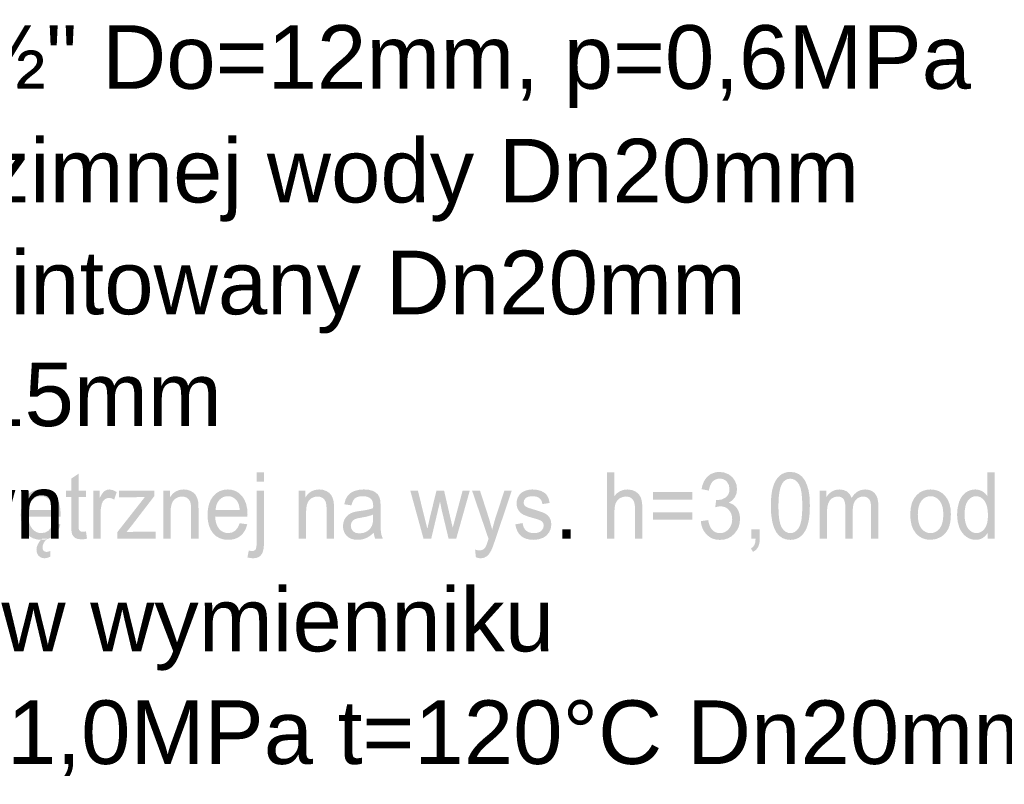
# Model space of a CAD drawing. Header units: millimetres. Extents: x -283 to 124139, y -3891 to 5906.
# Tile 35 of 55: x 1545 to 1794, y -3354 to -3161. Entities that reach past the tile are written whole.
import ezdxf

# ---------------------------------------------------------------- set-up
doc = ezdxf.new("R2010")
doc.units = ezdxf.units.MM
doc.header["$LTSCALE"] = 20
doc.header["$MEASUREMENT"] = 0
doc.layers.get('0').update_dxf_attribs({"color": 252, "linetype": 'CONTINUOUS'})

msp = doc.modelspace()

# ---------------------------------------------------------------- hatches: boundary and pattern name
h = msp.add_hatch(color=7)
h.dxf.hatch_style = 2
h.paths.add_polyline_path([(1562.17, -3289.73), (1562.44, -3291.55), (1561.69, -3291.69), (1561.03, -3291.73), (1560.13, -3291.64), (1559.47, -3291.38), (1558.99, -3290.97), (1558.68, -3290.45), (1558.58, -3290.08), (1558.51, -3289.55), (1558.47, -3288.86), (1558.45, -3288.01), (1558.45, -3281.01), (1557.09, -3281.01), (1557.09, -3279.41), (1558.45, -3279.41), (1558.45, -3276.4), (1560.3, -3275.16), (1560.3, -3279.41), (1562.17, -3279.41), (1562.17, -3281.01), (1560.3, -3281.01), (1560.3, -3288.13), (1560.32, -3288.85), (1560.4, -3289.26), (1560.72, -3289.66), (1560.99, -3289.77), (1561.35, -3289.81), (1561.71, -3289.79)])
h = msp.add_hatch(color=7)
h.paths.add_polyline_path([(1605.28, -3277.18), (1605.28, -3274.78), (1607.13, -3274.78), (1607.13, -3277.18)])
h.paths.add_polyline_path([(1602.93, -3296.29), (1603.28, -3294.54), (1603.78, -3294.66), (1604.16, -3294.7), (1604.65, -3294.6), (1605, -3294.28), (1605.12, -3293.99), (1605.21, -3293.55), (1605.26, -3292.95), (1605.28, -3292.19), (1605.28, -3279.41), (1607.13, -3279.41), (1607.13, -3292.24), (1607.1, -3293.27), (1607, -3294.14), (1606.84, -3294.84), (1606.61, -3295.37), (1606.22, -3295.87), (1605.72, -3296.22), (1605.1, -3296.44), (1604.38, -3296.51), (1603.64, -3296.45)])
h = msp.add_hatch(color=7)
h.dxf.hatch_style = 2
h.paths.add_polyline_path([(1693.73, -3291.57), (1693.73, -3274.78), (1695.59, -3274.78), (1695.59, -3280.81), (1696.28, -3280.07), (1697.06, -3279.55), (1697.92, -3279.24), (1698.87, -3279.13), (1700, -3279.27), (1700.98, -3279.67), (1701.75, -3280.3), (1702.27, -3281.14), (1702.43, -3281.66), (1702.55, -3282.29), (1702.63, -3283.02), (1702.65, -3283.86), (1702.65, -3291.57), (1700.8, -3291.57), (1700.8, -3283.86), (1700.76, -3283.14), (1700.65, -3282.53), (1700.46, -3282.02), (1700.19, -3281.62), (1699.86, -3281.31), (1699.46, -3281.09), (1699.01, -3280.95), (1698.49, -3280.91), (1697.69, -3281.03), (1696.93, -3281.38), (1696.31, -3281.94), (1695.9, -3282.67), (1695.67, -3283.64), (1695.59, -3284.92), (1695.59, -3291.57)])
h = msp.add_hatch(color=7)
h.dxf.hatch_style = 2
h.paths.add_polyline_path([(1717.42, -3287.14), (1719.28, -3286.87), (1719.46, -3287.68), (1719.71, -3288.37), (1720.01, -3288.95), (1720.37, -3289.39), (1720.77, -3289.73), (1721.22, -3289.97), (1721.7, -3290.12), (1722.23, -3290.16), (1722.86, -3290.1), (1723.44, -3289.91), (1723.97, -3289.6), (1724.45, -3289.16), (1724.84, -3288.62), (1725.12, -3288.03), (1725.29, -3287.37), (1725.35, -3286.66), (1725.3, -3285.98), (1725.14, -3285.36), (1724.88, -3284.81), (1724.51, -3284.32), (1724.07, -3283.91), (1723.56, -3283.62), (1723.01, -3283.45), (1722.39, -3283.39), (1721.8, -3283.45), (1721.08, -3283.62), (1721.29, -3281.81), (1721.59, -3281.84), (1722.71, -3281.66), (1723.72, -3281.15), (1724.13, -3280.76), (1724.43, -3280.28), (1724.61, -3279.7), (1724.67, -3279.03), (1724.49, -3277.99), (1723.98, -3277.15), (1723.61, -3276.83), (1723.19, -3276.59), (1722.72, -3276.45), (1722.2, -3276.41), (1721.68, -3276.45), (1721.2, -3276.6), (1720.77, -3276.83), (1720.39, -3277.16), (1720.06, -3277.59), (1719.8, -3278.11), (1719.6, -3278.72), (1719.46, -3279.43), (1717.61, -3279.06), (1717.83, -3278.09), (1718.16, -3277.23), (1718.6, -3276.48), (1719.15, -3275.85), (1719.79, -3275.35), (1720.51, -3275), (1721.29, -3274.78), (1722.15, -3274.71), (1723.34, -3274.86), (1724.43, -3275.3), (1725.35, -3276), (1726.02, -3276.91), (1726.44, -3277.96), (1726.57, -3279.08), (1726.44, -3280.12), (1726.05, -3281.06), (1725.4, -3281.86), (1724.49, -3282.48), (1725.13, -3282.7), (1725.68, -3283.01), (1726.17, -3283.41), (1726.57, -3283.91), (1726.9, -3284.48), (1727.13, -3285.12), (1727.27, -3285.83), (1727.32, -3286.61), (1727.23, -3287.67), (1726.96, -3288.64), (1726.5, -3289.53), (1725.87, -3290.34), (1725.11, -3291.01), (1724.24, -3291.49), (1723.28, -3291.78), (1722.23, -3291.87), (1721.27, -3291.79), (1720.4, -3291.54), (1719.62, -3291.13), (1718.92, -3290.55), (1718.33, -3289.85), (1717.89, -3289.04), (1717.58, -3288.14)])
h = msp.add_hatch(color=7)
h.paths.add_polyline_path([(1735.11, -3283.29), (1735.14, -3281.88), (1735.25, -3280.6), (1735.42, -3279.48), (1735.66, -3278.5), (1735.97, -3277.64), (1736.34, -3276.89), (1736.79, -3276.24), (1737.3, -3275.7), (1737.88, -3275.27), (1738.53, -3274.96), (1739.25, -3274.77), (1740.04, -3274.71), (1741.18, -3274.85), (1742.17, -3275.26), (1743.01, -3275.92), (1743.69, -3276.83), (1744.22, -3277.96), (1744.62, -3279.32), (1744.77, -3280.12), (1744.88, -3281.05), (1744.94, -3282.11), (1744.96, -3283.29), (1744.93, -3284.7), (1744.83, -3285.96), (1744.66, -3287.08), (1744.42, -3288.06), (1744.11, -3288.92), (1743.73, -3289.67), (1743.29, -3290.32), (1742.78, -3290.87), (1742.2, -3291.3), (1741.55, -3291.61), (1740.83, -3291.8), (1740.04, -3291.86), (1739, -3291.75), (1738.09, -3291.43), (1737.29, -3290.88), (1736.6, -3290.12), (1735.95, -3288.91), (1735.48, -3287.36), (1735.2, -3285.49)])
h.paths.add_polyline_path([(1737.02, -3283.29), (1737.07, -3285.19), (1737.23, -3286.73), (1737.51, -3287.94), (1737.89, -3288.8), (1738.35, -3289.4), (1738.86, -3289.82), (1739.42, -3290.08), (1740.04, -3290.16), (1740.65, -3290.08), (1741.21, -3289.82), (1741.72, -3289.39), (1742.18, -3288.79), (1742.57, -3287.93), (1742.84, -3286.73), (1743, -3285.18), (1743.06, -3283.29), (1743, -3281.39), (1742.84, -3279.84), (1742.57, -3278.64), (1742.18, -3277.78), (1741.72, -3277.18), (1741.21, -3276.76), (1740.64, -3276.5), (1740.02, -3276.42), (1739.41, -3276.49), (1738.87, -3276.72), (1738.39, -3277.1), (1737.98, -3277.62), (1737.56, -3278.55), (1737.26, -3279.81), (1737.08, -3281.39)])
h = msp.add_hatch(color=7)
h.paths.add_polyline_path([(1789.9, -3291.57), (1789.9, -3290.04), (1789.32, -3290.83), (1788.61, -3291.4), (1787.79, -3291.74), (1786.84, -3291.85), (1786.2, -3291.8), (1785.58, -3291.65), (1784.99, -3291.4), (1784.43, -3291.05), (1783.91, -3290.61), (1783.46, -3290.09), (1783.06, -3289.49), (1782.73, -3288.81), (1782.28, -3287.26), (1782.13, -3285.5), (1782.26, -3283.77), (1782.67, -3282.2), (1782.98, -3281.5), (1783.36, -3280.89), (1783.8, -3280.36), (1784.31, -3279.92), (1784.88, -3279.58), (1785.47, -3279.33), (1786.1, -3279.18), (1786.76, -3279.13), (1787.69, -3279.25), (1788.52, -3279.6), (1789.22, -3280.13), (1789.78, -3280.81), (1789.78, -3274.78), (1791.62, -3274.78), (1791.62, -3291.57)])
h.paths.add_polyline_path([(1784.03, -3285.5), (1784.09, -3286.6), (1784.26, -3287.54), (1784.53, -3288.34), (1784.92, -3289), (1785.38, -3289.5), (1785.89, -3289.86), (1786.43, -3290.08), (1787.01, -3290.15), (1787.6, -3290.08), (1788.14, -3289.88), (1788.63, -3289.53), (1789.08, -3289.05), (1789.45, -3288.42), (1789.72, -3287.65), (1789.88, -3286.74), (1789.93, -3285.68), (1789.88, -3284.51), (1789.71, -3283.51), (1789.44, -3282.68), (1789.06, -3282.01), (1788.61, -3281.5), (1788.1, -3281.13), (1787.54, -3280.91), (1786.93, -3280.84), (1786.34, -3280.91), (1785.79, -3281.12), (1785.3, -3281.47), (1784.86, -3281.96), (1784.5, -3282.61), (1784.24, -3283.41), (1784.09, -3284.37)])
h = msp.add_hatch(color=7)
h.paths.add_polyline_path([(1553.81, -3287.66), (1555.73, -3287.92), (1555.45, -3288.8), (1555.08, -3289.58), (1554.61, -3290.25), (1554.05, -3290.82), (1553.39, -3291.27), (1552.65, -3291.59), (1551.83, -3291.78), (1550.91, -3291.85), (1549.77, -3291.75), (1548.76, -3291.44), (1547.87, -3290.93), (1547.1, -3290.21), (1546.49, -3289.3), (1546.05, -3288.23), (1545.79, -3286.99), (1545.7, -3285.59), (1545.79, -3284.14), (1546.05, -3282.87), (1546.5, -3281.76), (1547.12, -3280.83), (1547.88, -3280.09), (1548.75, -3279.56), (1549.73, -3279.24), (1550.81, -3279.13), (1551.86, -3279.24), (1552.81, -3279.55), (1553.65, -3280.07), (1554.4, -3280.79), (1555.01, -3281.71), (1555.44, -3282.79), (1555.7, -3284.05), (1555.79, -3285.47), (1555.78, -3286.02), (1547.61, -3286.02), (1547.72, -3286.96), (1547.92, -3287.79), (1548.23, -3288.5), (1548.63, -3289.09), (1549.12, -3289.56), (1549.67, -3289.89), (1550.27, -3290.09), (1550.92, -3290.15), (1551.87, -3290), (1552.67, -3289.56), (1553.31, -3288.79)])
h.paths.add_polyline_path([(1547.72, -3284.32), (1553.83, -3284.32), (1553.74, -3283.6), (1553.59, -3282.98), (1553.39, -3282.45), (1553.13, -3282.02), (1552.65, -3281.5), (1552.11, -3281.13), (1551.51, -3280.9), (1550.83, -3280.83), (1550.22, -3280.89), (1549.65, -3281.06), (1549.14, -3281.36), (1548.68, -3281.78), (1548.29, -3282.29), (1548.01, -3282.89), (1547.81, -3283.57)])
h.paths.add_polyline_path([(1552.45, -3291.57), (1551.93, -3292.02), (1551.54, -3292.56), (1551.29, -3293.16), (1551.21, -3293.76), (1551.27, -3294.2), (1551.45, -3294.57), (1551.76, -3294.82), (1552.22, -3294.91), (1552.71, -3294.83), (1553.16, -3294.63), (1553.16, -3296.1), (1552.43, -3296.4), (1551.76, -3296.5), (1551.26, -3296.46), (1550.84, -3296.33), (1550.19, -3295.88), (1549.79, -3295.2), (1549.67, -3294.39), (1549.76, -3293.65), (1550.04, -3292.92), (1550.49, -3292.21), (1551.09, -3291.57)])
h = msp.add_hatch(color=7)
h.dxf.hatch_style = 2
h.paths.add_polyline_path([(1563.99, -3291.57), (1563.99, -3279.41), (1565.66, -3279.41), (1565.66, -3281.25), (1565.98, -3280.66), (1566.28, -3280.18), (1566.57, -3279.81), (1566.84, -3279.55), (1567.41, -3279.24), (1568.04, -3279.13), (1568.98, -3279.3), (1569.94, -3279.8), (1569.3, -3281.71), (1568.62, -3281.37), (1567.94, -3281.26), (1567.36, -3281.37), (1566.85, -3281.67), (1566.43, -3282.16), (1566.16, -3282.8), (1565.93, -3283.95), (1565.85, -3285.2), (1565.85, -3291.57)])
h = msp.add_hatch(color=7)
h.dxf.hatch_style = 2
h.paths.add_polyline_path([(1581.69, -3291.57), (1581.69, -3279.41), (1583.36, -3279.41), (1583.36, -3281.14), (1584.03, -3280.26), (1584.83, -3279.63), (1585.77, -3279.26), (1586.84, -3279.13), (1587.79, -3279.23), (1588.66, -3279.53), (1589.39, -3279.99), (1589.91, -3280.57), (1590.26, -3281.27), (1590.48, -3282.09), (1590.53, -3282.43), (1590.56, -3282.88), (1590.58, -3283.43), (1590.59, -3284.09), (1590.59, -3291.57), (1588.73, -3291.57), (1588.73, -3284.17), (1588.68, -3283.07), (1588.51, -3282.29), (1588.21, -3281.73), (1587.75, -3281.29), (1587.15, -3281.01), (1586.45, -3280.92), (1585.88, -3280.97), (1585.35, -3281.13), (1584.86, -3281.39), (1584.41, -3281.76), (1584.03, -3282.27), (1583.76, -3282.97), (1583.6, -3283.85), (1583.55, -3284.93), (1583.55, -3291.57)])
h = msp.add_hatch(color=7)
h.paths.add_polyline_path([(1600.99, -3287.66), (1602.9, -3287.92), (1602.63, -3288.8), (1602.25, -3289.58), (1601.79, -3290.25), (1601.22, -3290.82), (1600.57, -3291.27), (1599.83, -3291.59), (1599, -3291.78), (1598.09, -3291.85), (1596.95, -3291.75), (1595.93, -3291.44), (1595.04, -3290.93), (1594.28, -3290.21), (1593.66, -3289.3), (1593.22, -3288.23), (1592.96, -3286.99), (1592.87, -3285.59), (1592.96, -3284.14), (1593.23, -3282.87), (1593.67, -3281.76), (1594.29, -3280.83), (1595.06, -3280.09), (1595.93, -3279.56), (1596.9, -3279.24), (1597.98, -3279.13), (1599.03, -3279.24), (1599.98, -3279.55), (1600.83, -3280.07), (1601.57, -3280.79), (1602.18, -3281.71), (1602.62, -3282.79), (1602.88, -3284.05), (1602.96, -3285.47), (1602.95, -3286.02), (1594.79, -3286.02), (1594.89, -3286.96), (1595.09, -3287.79), (1595.4, -3288.5), (1595.81, -3289.09), (1596.29, -3289.56), (1596.84, -3289.89), (1597.44, -3290.09), (1598.1, -3290.15), (1599.04, -3290), (1599.84, -3289.56), (1600.49, -3288.79)])
h.paths.add_polyline_path([(1594.89, -3284.32), (1601.01, -3284.32), (1600.91, -3283.6), (1600.77, -3282.98), (1600.56, -3282.45), (1600.3, -3282.02), (1599.83, -3281.5), (1599.29, -3281.13), (1598.68, -3280.9), (1598.01, -3280.83), (1597.39, -3280.89), (1596.83, -3281.06), (1596.31, -3281.36), (1595.85, -3281.78), (1595.47, -3282.29), (1595.18, -3282.89), (1594.99, -3283.57)])
h = msp.add_hatch(color=7)
h.dxf.hatch_style = 2
h.paths.add_polyline_path([(1615.9, -3291.57), (1615.9, -3279.41), (1617.57, -3279.41), (1617.57, -3281.14), (1618.24, -3280.26), (1619.04, -3279.63), (1619.98, -3279.26), (1621.05, -3279.13), (1622, -3279.23), (1622.87, -3279.53), (1623.6, -3279.99), (1624.11, -3280.57), (1624.46, -3281.27), (1624.69, -3282.09), (1624.74, -3282.43), (1624.77, -3282.88), (1624.79, -3283.43), (1624.79, -3284.09), (1624.79, -3291.57), (1622.94, -3291.57), (1622.94, -3284.17), (1622.88, -3283.07), (1622.72, -3282.29), (1622.42, -3281.73), (1621.95, -3281.29), (1621.36, -3281.01), (1620.66, -3280.92), (1620.09, -3280.97), (1619.56, -3281.13), (1619.06, -3281.39), (1618.61, -3281.76), (1618.24, -3282.27), (1617.97, -3282.97), (1617.81, -3283.85), (1617.75, -3284.93), (1617.75, -3291.57)])
h = msp.add_hatch(color=7)
h.paths.add_polyline_path([(1634.84, -3290.07), (1633.83, -3290.91), (1632.86, -3291.45), (1631.87, -3291.75), (1630.81, -3291.85), (1629.96, -3291.79), (1629.21, -3291.6), (1628.57, -3291.3), (1628.04, -3290.87), (1627.61, -3290.35), (1627.31, -3289.75), (1627.13, -3289.09), (1627.07, -3288.37), (1627.16, -3287.51), (1627.43, -3286.73), (1627.86, -3286.07), (1628.39, -3285.55), (1629.02, -3285.16), (1629.73, -3284.87), (1630.41, -3284.71), (1631.38, -3284.56), (1632.43, -3284.41), (1633.33, -3284.24), (1634.08, -3284.05), (1634.69, -3283.85), (1634.69, -3283.51), (1634.7, -3283.31), (1634.66, -3282.73), (1634.57, -3282.24), (1634.4, -3281.84), (1634.17, -3281.54), (1633.77, -3281.23), (1633.29, -3281.02), (1632.71, -3280.88), (1632.06, -3280.84), (1631.44, -3280.87), (1630.92, -3280.97), (1630.48, -3281.13), (1630.12, -3281.35), (1629.83, -3281.65), (1629.58, -3282.06), (1629.37, -3282.56), (1629.2, -3283.15), (1627.39, -3282.88), (1627.71, -3281.71), (1628.2, -3280.79), (1628.89, -3280.08), (1629.84, -3279.56), (1631, -3279.24), (1632.32, -3279.13), (1633.6, -3279.22), (1634.6, -3279.5), (1635.36, -3279.91), (1635.89, -3280.42), (1636.24, -3281.05), (1636.47, -3281.82), (1636.51, -3282.14), (1636.54, -3282.56), (1636.55, -3283.09), (1636.56, -3283.73), (1636.56, -3286.47), (1636.57, -3287.78), (1636.59, -3288.82), (1636.63, -3289.6), (1636.68, -3290.11), (1636.86, -3290.86), (1637.15, -3291.57), (1635.21, -3291.57), (1634.97, -3290.88)])
h.paths.add_polyline_path([(1634.69, -3285.47), (1634.12, -3285.69), (1633.42, -3285.89), (1632.6, -3286.08), (1631.65, -3286.25), (1630.68, -3286.44), (1630.04, -3286.66), (1629.62, -3286.94), (1629.3, -3287.33), (1629.11, -3287.79), (1629.05, -3288.31), (1629.19, -3289.07), (1629.61, -3289.69), (1630.3, -3290.1), (1631.25, -3290.23), (1632.26, -3290.1), (1633.16, -3289.71), (1633.88, -3289.1), (1634.39, -3288.29), (1634.61, -3287.42), (1634.69, -3286.22)])
h = msp.add_hatch(color=7)
h.dxf.hatch_style = 2
h.paths.add_polyline_path([(1670.58, -3287.94), (1672.42, -3287.62), (1672.53, -3288.2), (1672.71, -3288.7), (1672.96, -3289.14), (1673.28, -3289.5), (1673.67, -3289.79), (1674.13, -3289.99), (1674.65, -3290.11), (1675.25, -3290.15), (1675.85, -3290.12), (1676.37, -3290.01), (1676.8, -3289.83), (1677.15, -3289.58), (1677.61, -3288.95), (1677.77, -3288.22), (1677.63, -3287.59), (1677.22, -3287.12), (1676.96, -3286.97), (1676.56, -3286.81), (1676.01, -3286.62), (1675.33, -3286.42), (1674.38, -3286.14), (1673.6, -3285.89), (1672.97, -3285.65), (1672.49, -3285.43), (1671.8, -3284.93), (1671.3, -3284.27), (1670.99, -3283.49), (1670.89, -3282.64), (1670.98, -3281.86), (1671.23, -3281.13), (1671.62, -3280.5), (1672.14, -3279.98), (1672.65, -3279.65), (1673.32, -3279.38), (1674.09, -3279.19), (1674.93, -3279.13), (1676.13, -3279.24), (1677.19, -3279.55), (1678.03, -3280.03), (1678.62, -3280.66), (1679.02, -3281.49), (1679.26, -3282.55), (1677.45, -3282.82), (1677.21, -3281.99), (1676.73, -3281.36), (1676.02, -3280.96), (1675.06, -3280.83), (1674.46, -3280.86), (1673.96, -3280.95), (1673.55, -3281.09), (1673.23, -3281.3), (1672.82, -3281.81), (1672.69, -3282.4), (1672.74, -3282.78), (1672.91, -3283.12), (1673.21, -3283.42), (1673.62, -3283.67), (1673.83, -3283.75), (1674.17, -3283.86), (1674.65, -3284.01), (1675.26, -3284.2), (1676.17, -3284.47), (1676.94, -3284.73), (1677.55, -3284.95), (1678.01, -3285.15), (1678.71, -3285.61), (1679.23, -3286.23), (1679.57, -3287.03), (1679.68, -3288), (1679.54, -3289), (1679.13, -3289.94), (1678.47, -3290.75), (1677.57, -3291.35), (1676.48, -3291.72), (1675.26, -3291.85), (1674.26, -3291.79), (1673.38, -3291.6), (1672.63, -3291.3), (1672.01, -3290.86), (1671.5, -3290.31), (1671.09, -3289.64), (1670.79, -3288.85)])
h = msp.add_hatch(color=7)
h.dxf.hatch_style = 2
h.paths.add_polyline_path([(1747.42, -3291.57), (1747.42, -3279.41), (1749.08, -3279.41), (1749.08, -3281.11), (1749.68, -3280.31), (1750.45, -3279.68), (1751.37, -3279.27), (1752.4, -3279.13), (1753.51, -3279.27), (1754.4, -3279.69), (1755.06, -3280.37), (1755.49, -3281.26), (1756.19, -3280.33), (1756.99, -3279.67), (1757.88, -3279.27), (1758.88, -3279.13), (1759.64, -3279.2), (1760.32, -3279.38), (1760.89, -3279.7), (1761.38, -3280.14), (1761.76, -3280.7), (1762.04, -3281.41), (1762.2, -3282.25), (1762.26, -3283.22), (1762.26, -3291.57), (1760.41, -3291.57), (1760.41, -3283.91), (1760.37, -3282.85), (1760.23, -3282.13), (1759.98, -3281.64), (1759.58, -3281.25), (1759.06, -3281.01), (1758.46, -3280.92), (1757.91, -3280.97), (1757.41, -3281.14), (1756.95, -3281.4), (1756.55, -3281.78), (1756.21, -3282.27), (1755.97, -3282.88), (1755.83, -3283.63), (1755.78, -3284.51), (1755.78, -3291.57), (1753.93, -3291.57), (1753.93, -3283.67), (1753.9, -3283.02), (1753.82, -3282.47), (1753.67, -3281.99), (1753.48, -3281.61), (1753.21, -3281.31), (1752.88, -3281.09), (1752.47, -3280.96), (1751.99, -3280.92), (1751.23, -3281.04), (1750.54, -3281.38), (1749.97, -3281.94), (1749.58, -3282.72), (1749.45, -3283.21), (1749.35, -3283.8), (1749.3, -3284.48), (1749.28, -3285.26), (1749.28, -3291.57)])
h = msp.add_hatch(color=7)
h.paths.add_polyline_path([(1770.31, -3285.49), (1770.42, -3283.91), (1770.73, -3282.55), (1771.26, -3281.41), (1772, -3280.49), (1772.74, -3279.89), (1773.57, -3279.47), (1774.47, -3279.22), (1775.44, -3279.13), (1776.52, -3279.24), (1777.49, -3279.54), (1778.36, -3280.06), (1779.13, -3280.78), (1779.76, -3281.68), (1780.21, -3282.74), (1780.48, -3283.95), (1780.57, -3285.32), (1780.53, -3286.43), (1780.41, -3287.42), (1780.21, -3288.28), (1779.93, -3289.01), (1779.58, -3289.65), (1779.15, -3290.21), (1778.65, -3290.69), (1778.08, -3291.1), (1776.82, -3291.66), (1775.44, -3291.85), (1774.35, -3291.75), (1773.36, -3291.44), (1772.49, -3290.93), (1771.73, -3290.21), (1771.11, -3289.3), (1770.66, -3288.21), (1770.4, -3286.94)])
h.paths.add_polyline_path([(1772.22, -3285.49), (1772.27, -3286.59), (1772.45, -3287.54), (1772.73, -3288.34), (1773.13, -3288.99), (1773.62, -3289.5), (1774.17, -3289.86), (1774.77, -3290.08), (1775.44, -3290.15), (1776.1, -3290.08), (1776.71, -3289.86), (1777.25, -3289.5), (1777.74, -3288.99), (1778.14, -3288.33), (1778.43, -3287.51), (1778.6, -3286.54), (1778.66, -3285.42), (1778.6, -3284.36), (1778.43, -3283.44), (1778.14, -3282.65), (1777.73, -3282), (1777.24, -3281.5), (1776.7, -3281.13), (1776.1, -3280.91), (1775.44, -3280.84), (1774.77, -3280.91), (1774.17, -3281.13), (1773.62, -3281.49), (1773.13, -3282), (1772.73, -3282.65), (1772.45, -3283.45), (1772.27, -3284.4)])
h = msp.add_hatch(color=7)
h.dxf.hatch_style = 2
h.paths.add_polyline_path([(1570.1, -3291.57), (1570.1, -3289.9), (1577.07, -3281.01), (1575.95, -3281.06), (1574.98, -3281.08), (1570.52, -3281.08), (1570.52, -3279.41), (1579.46, -3279.41), (1579.46, -3280.77), (1573.53, -3288.49), (1572.39, -3289.9), (1574.73, -3289.8), (1579.79, -3289.8), (1579.79, -3291.57)])
h = msp.add_hatch(color=7)
h.dxf.hatch_style = 2
h.paths.add_polyline_path([(1647.41, -3291.57), (1644.06, -3279.41), (1645.98, -3279.41), (1647.72, -3286.43), (1648.37, -3289.04), (1648.42, -3288.81), (1648.54, -3288.32), (1648.71, -3287.56), (1648.94, -3286.53), (1650.68, -3279.41), (1652.59, -3279.41), (1654.23, -3286.46), (1654.78, -3288.79), (1655.4, -3286.44), (1657.28, -3279.41), (1659.09, -3279.41), (1655.66, -3291.57), (1653.74, -3291.57), (1651.99, -3284.29), (1651.57, -3282.21), (1649.35, -3291.57)])
h = msp.add_hatch(color=7)
h.dxf.hatch_style = 2
h.paths.add_polyline_path([(1660.63, -3296.26), (1660.43, -3294.32), (1661, -3294.46), (1661.49, -3294.51), (1662.04, -3294.45), (1662.48, -3294.28), (1662.81, -3294), (1663.09, -3293.63), (1663.19, -3293.42), (1663.32, -3293.1), (1663.47, -3292.65), (1663.65, -3292.1), (1663.82, -3291.6), (1659.66, -3279.41), (1661.66, -3279.41), (1663.94, -3286.45), (1664.74, -3289.27), (1665.5, -3286.5), (1667.84, -3279.41), (1669.7, -3279.41), (1665.53, -3291.78), (1665.21, -3292.7), (1664.94, -3293.47), (1664.69, -3294.08), (1664.49, -3294.54), (1663.96, -3295.42), (1663.35, -3296.03), (1662.65, -3296.39), (1661.83, -3296.51), (1661.26, -3296.45)])
h = msp.add_hatch(color=7)
h.paths.add_polyline_path([(1715.3, -3281.7), (1705.32, -3281.7), (1705.32, -3279.77), (1715.3, -3279.77)])
h.paths.add_polyline_path([(1715.3, -3286.8), (1705.32, -3286.8), (1705.32, -3284.87), (1715.3, -3284.87)])
h = msp.add_hatch(color=7)
h.dxf.hatch_style = 2
h.paths.add_polyline_path([(1682.46, -3291.57), (1682.46, -3289.23), (1684.57, -3289.23), (1684.57, -3291.57)])
h = msp.add_hatch(color=7)
h.dxf.hatch_style = 2
h.paths.add_polyline_path([(1730.21, -3291.57), (1730.21, -3289.23), (1732.32, -3289.23), (1732.32, -3291.57), (1732.22, -3292.74), (1731.91, -3293.66), (1731.37, -3294.37), (1730.6, -3294.89), (1730.09, -3294.01), (1730.6, -3293.66), (1730.95, -3293.17), (1731.17, -3292.49), (1731.26, -3291.57)])

# ---------------------------------------------------------------- texts
at = {"color": 7, "char_height": 16.057, "attachment_point": 1}
for s, insert in [('{\\fArial|b0|i0|c0;    SYR typ 2115 d=½" Do=12mm, p=0,6MPa}', (1338.23, -3161.94)), ('{\\fArial|b0|i0|c0;5. Zawór kulowy do zimnej wody Dn20mm }', (1337.35, -3190.63)), ('{\\fArial|b0|i0|c0;6. Zawór zwrotny gwintowany Dn20mm}', (1337.44, -3218.86)), ('{\\fArial|b0|i0|c0;7. Zawór kulowy Dn15mm }', (1337.23, -3247.09)), ('{\\fArial|b0|i0|c0;8. Czujnik temp. zewn}', (1337.37, -3275.52)), ('{\\fArial|b0|i0|c0;w wymienniku}', (1540.81, -3303.95)), ('{\\fArial|b0|i0|c0;10. Zawór kulowy p=1,0MPa t=120°C Dn20mm }', (1335.92, -3332.38))]:
    msp.add_mtext(s, dxfattribs=dict(at, insert=insert))

doc.saveas('drawing.dxf')
